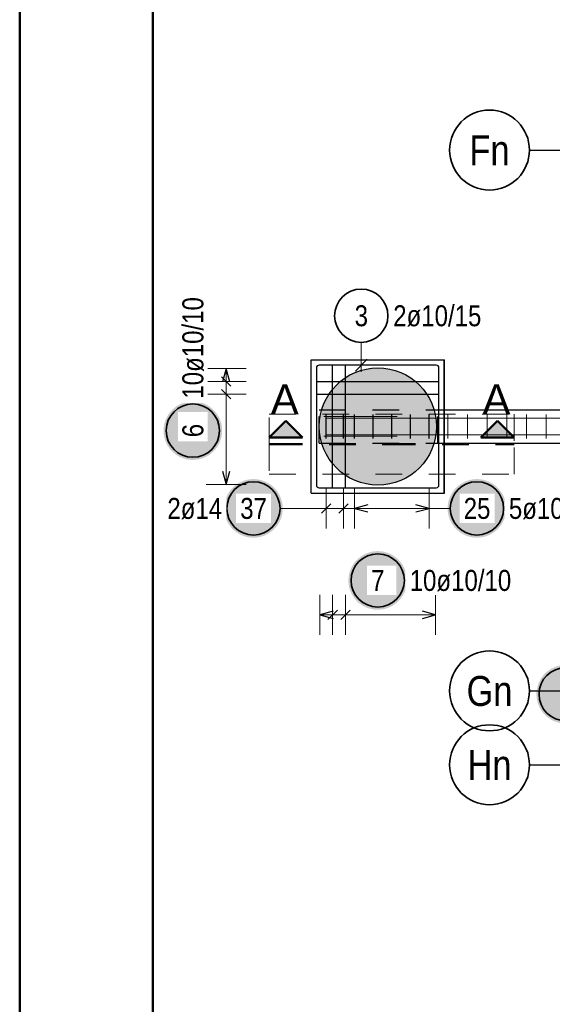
# Model space of a CAD drawing. Header units: millimetres. Extents: x -1.9 to 32.6, y 0 to 21.
# Tile 5 of 59: x 0 to 2, y 9.9 to 13.6. Entities that reach past the tile are written whole.
import ezdxf
from ezdxf.enums import TextEntityAlignment as Align

# ---------------------------------------------------------------- set-up
doc = ezdxf.new("R2010")
doc.units = ezdxf.units.MM
for name, pattern in [('DASHDOT', [1, 0.5, -0.25, 0, -0.25]), ('DASHDOTX2', [2, 1, -0.5, 0, -0.5]), ('HIDDEN', [0.375, 0.25, -0.125])]:
    doc.linetypes.add(name, pattern=pattern)
doc.layers.add('Achsen', color=7, linetype='Continuous', lineweight=20)
doc.layers.add('nplo Bewehrung', color=7, linetype='Continuous', lineweight=20)
doc.styles.add('Arial', font='arial.ttf')
doc.styles.add('Arial Narrow', font='ARIALN.TTF')

msp = doc.modelspace()

# ---------------------------------------------------------------- hatches: boundary and pattern name
at = {"lineweight": 13, "true_color": 0xd7ffd7}
msp.add_hatch(color=254, dxfattribs=at).paths.add_polyline_path([(1.564719, 12.107544), (1.564699, 12.11051), (1.564639, 12.113475), (1.564539, 12.11644), (1.564399, 12.119403), (1.564219, 12.122364), (1.563999, 12.125322), (1.56374, 12.128277), (1.56344, 12.131228), (1.563101, 12.134175), (1.562722, 12.137117), (1.562304, 12.140054), (1.561845, 12.142984), (1.561348, 12.145908), (1.560811, 12.148826), (1.560235, 12.151736), (1.559619, 12.154637), (1.558965, 12.15753), (1.558271, 12.160415), (1.557539, 12.163289), (1.556768, 12.166153), (1.555959, 12.169007), (1.555111, 12.17185), (1.554225, 12.17468), (1.5533, 12.177499), (1.552338, 12.180305), (1.551338, 12.183098), (1.550301, 12.185877), (1.549226, 12.188641), (1.548114, 12.191391), (1.546965, 12.194126), (1.545779, 12.196845), (1.544557, 12.199548), (1.543298, 12.202234), (1.542003, 12.204903), (1.540673, 12.207554), (1.539307, 12.210187), (1.537905, 12.212801), (1.536468, 12.215396), (1.534997, 12.217971), (1.533491, 12.220527), (1.53195, 12.223062), (1.530376, 12.225576), (1.528767, 12.228068), (1.527125, 12.230539), (1.525451, 12.232987), (1.523743, 12.235412), (1.522003, 12.237814), (1.52023, 12.240193), (1.518426, 12.242547), (1.51659, 12.244877), (1.514722, 12.247182), (1.512824, 12.249461), (1.510895, 12.251715), (1.508936, 12.253942), (1.506948, 12.256143), (1.504929, 12.258317), (1.502882, 12.260463), (1.500806, 12.262582), (1.498701, 12.264672), (1.496569, 12.266734), (1.494409, 12.268767), (1.492221, 12.270771), (1.490007, 12.272744), (1.487766, 12.274688), (1.4855, 12.276602), (1.483208, 12.278485), (1.48089, 12.280336), (1.478548, 12.282157), (1.476182, 12.283945), (1.473791, 12.285702), (1.471378, 12.287426), (1.468941, 12.289117), (1.466481, 12.290775), (1.464, 12.2924), (1.461497, 12.293992), (1.458972, 12.295549), (1.456427, 12.297073), (1.453861, 12.298562), (1.451276, 12.300016), (1.448671, 12.301435), (1.446048, 12.302819), (1.443406, 12.304167), (1.440746, 12.30548), (1.438068, 12.306757), (1.435374, 12.307997), (1.432663, 12.309201), (1.429936, 12.310369), (1.427193, 12.311499), (1.424436, 12.312593), (1.421664, 12.313649), (1.418878, 12.314668), (1.416079, 12.315649), (1.413267, 12.316592), (1.410442, 12.317497), (1.407605, 12.318364), (1.404757, 12.319193), (1.401898, 12.319983), (1.399028, 12.320735), (1.396149, 12.321448), (1.39326, 12.322122), (1.390363, 12.322757), (1.387457, 12.323352), (1.384543, 12.323909), (1.381622, 12.324426), (1.378695, 12.324904), (1.375761, 12.325343), (1.372822, 12.325741), (1.369877, 12.3261), (1.366928, 12.32642), (1.363975, 12.326699), (1.361019, 12.326939), (1.358059, 12.327139), (1.355097, 12.327299), (1.352133, 12.327419), (1.349168, 12.327499), (1.346202, 12.327539), (1.343236, 12.327539), (1.34027, 12.327499), (1.337304, 12.327419), (1.334341, 12.327299), (1.331379, 12.327139), (1.328419, 12.326939), (1.325462, 12.326699), (1.322509, 12.32642), (1.31956, 12.3261), (1.316616, 12.325741), (1.313676, 12.325343), (1.310743, 12.324904), (1.307815, 12.324426), (1.304894, 12.323909), (1.301981, 12.323352), (1.299075, 12.322757), (1.296177, 12.322122), (1.293289, 12.321448), (1.290409, 12.320735), (1.28754, 12.319983), (1.284681, 12.319193), (1.281833, 12.318364), (1.278996, 12.317497), (1.276171, 12.316592), (1.273359, 12.315649), (1.270559, 12.314668), (1.267774, 12.313649), (1.265002, 12.312593), (1.262244, 12.311499), (1.259502, 12.310369), (1.256775, 12.309201), (1.254064, 12.307997), (1.25137, 12.306757), (1.248692, 12.30548), (1.246032, 12.304167), (1.24339, 12.302819), (1.240766, 12.301435), (1.238162, 12.300016), (1.235576, 12.298562), (1.233011, 12.297073), (1.230465, 12.295549), (1.227941, 12.293992), (1.225438, 12.2924), (1.222956, 12.290775), (1.220497, 12.289117), (1.21806, 12.287426), (1.215646, 12.285702), (1.213256, 12.283945), (1.210889, 12.282157), (1.208547, 12.280336), (1.20623, 12.278485), (1.203938, 12.276602), (1.201671, 12.274688), (1.199431, 12.272744), (1.197216, 12.270771), (1.195029, 12.268767), (1.192869, 12.266734), (1.190736, 12.264672), (1.188632, 12.262582), (1.186556, 12.260463), (1.184508, 12.258317), (1.18249, 12.256143), (1.180501, 12.253942), (1.178542, 12.251715), (1.176613, 12.249461), (1.174715, 12.247182), (1.172848, 12.244877), (1.171012, 12.242547), (1.169208, 12.240193), (1.167435, 12.237814), (1.165695, 12.235412), (1.163987, 12.232987), (1.162312, 12.230539), (1.16067, 12.228068), (1.159062, 12.225576), (1.157488, 12.223062), (1.155947, 12.220527), (1.154441, 12.217971), (1.152969, 12.215396), (1.151533, 12.212801), (1.150131, 12.210187), (1.148765, 12.207554), (1.147434, 12.204903), (1.146139, 12.202234), (1.144881, 12.199548), (1.143658, 12.196845), (1.142473, 12.194126), (1.141324, 12.191391), (1.140212, 12.188641), (1.139137, 12.185877), (1.138099, 12.183098), (1.137099, 12.180305), (1.136137, 12.177499), (1.135213, 12.17468), (1.134327, 12.17185), (1.133479, 12.169007), (1.13267, 12.166153), (1.131899, 12.163289), (1.131166, 12.160415), (1.130473, 12.15753), (1.129818, 12.154637), (1.129203, 12.151736), (1.128627, 12.148826), (1.12809, 12.145908), (1.127592, 12.142984), (1.127134, 12.140054), (1.126716, 12.137117), (1.126337, 12.134175), (1.125997, 12.131228), (1.125698, 12.128277), (1.125438, 12.125322), (1.125219, 12.122364), (1.125039, 12.119403), (1.124899, 12.11644), (1.124799, 12.113475), (1.124739, 12.11051), (1.124719, 12.107544), (1.124739, 12.104577), (1.124799, 12.101612), (1.124899, 12.098647), (1.125039, 12.095684), (1.125219, 12.092723), (1.125438, 12.089765), (1.125698, 12.08681), (1.125997, 12.083859), (1.126337, 12.080912), (1.126716, 12.07797), (1.127134, 12.075034), (1.127592, 12.072103), (1.12809, 12.069179), (1.128627, 12.066261), (1.129203, 12.063352), (1.129818, 12.06045), (1.130473, 12.057557), (1.131166, 12.054673), (1.131899, 12.051798), (1.13267, 12.048934), (1.133479, 12.04608), (1.134327, 12.043238), (1.135213, 12.040407), (1.136137, 12.037588), (1.137099, 12.034782), (1.138099, 12.03199), (1.139137, 12.029211), (1.140212, 12.026446), (1.141324, 12.023696), (1.142473, 12.020961), (1.143658, 12.018242), (1.144881, 12.015539), (1.146139, 12.012853), (1.147434, 12.010185), (1.148765, 12.007534), (1.150131, 12.004901), (1.151533, 12.002286), (1.152969, 11.999691), (1.154441, 11.997116), (1.155947, 11.99456), (1.157488, 11.992025), (1.159062, 11.989511), (1.16067, 11.987019), (1.162312, 11.984548), (1.163987, 11.9821), (1.165695, 11.979675), (1.167435, 11.977273), (1.169208, 11.974894), (1.171012, 11.97254), (1.172848, 11.97021), (1.174715, 11.967905), (1.176613, 11.965626), (1.178542, 11.963372), (1.180501, 11.961145), (1.18249, 11.958944), (1.184508, 11.95677), (1.186556, 11.954624), (1.188632, 11.952505), (1.190736, 11.950415), (1.192869, 11.948353), (1.195029, 11.94632), (1.197216, 11.944317), (1.199431, 11.942343), (1.201671, 11.940399), (1.203938, 11.938485), (1.20623, 11.936603), (1.208547, 11.934751), (1.210889, 11.932931), (1.213256, 11.931142), (1.215646, 11.929386), (1.21806, 11.927662), (1.220497, 11.92597), (1.222956, 11.924312), (1.225438, 11.922687), (1.227941, 11.921095), (1.230465, 11.919538), (1.233011, 11.918014), (1.235576, 11.916526), (1.238162, 11.915071), (1.240766, 11.913652), (1.24339, 11.912268), (1.246032, 11.91092), (1.248692, 11.909607), (1.25137, 11.90833), (1.254064, 11.90709), (1.256775, 11.905886), (1.259502, 11.904718), (1.262244, 11.903588), (1.265002, 11.902494), (1.267774, 11.901438), (1.270559, 11.90042), (1.273359, 11.899438), (1.276171, 11.898495), (1.278996, 11.89759), (1.281833, 11.896723), (1.284681, 11.895894), (1.28754, 11.895104), (1.290409, 11.894352), (1.293289, 11.89364), (1.296177, 11.892966), (1.299075, 11.892331), (1.301981, 11.891735), (1.304894, 11.891178), (1.307815, 11.890661), (1.310743, 11.890183), (1.313676, 11.889745), (1.316616, 11.889346), (1.31956, 11.888987), (1.322509, 11.888668), (1.325462, 11.888388), (1.328419, 11.888148), (1.331379, 11.887948), (1.334341, 11.887789), (1.337304, 11.887669), (1.34027, 11.887589), (1.343236, 11.887549), (1.346202, 11.887549), (1.349168, 11.887589), (1.352133, 11.887669), (1.355097, 11.887789), (1.358059, 11.887948), (1.361019, 11.888148), (1.363975, 11.888388), (1.366928, 11.888668), (1.369877, 11.888987), (1.372822, 11.889346), (1.375761, 11.889745), (1.378695, 11.890183), (1.381622, 11.890661), (1.384543, 11.891178), (1.387457, 11.891735), (1.390363, 11.892331), (1.39326, 11.892966), (1.396149, 11.89364), (1.399028, 11.894352), (1.401898, 11.895104), (1.404757, 11.895894), (1.407605, 11.896723), (1.410442, 11.89759), (1.413267, 11.898495), (1.416079, 11.899438), (1.418878, 11.90042), (1.421664, 11.901438), (1.424436, 11.902494), (1.427193, 11.903588), (1.429936, 11.904718), (1.432663, 11.905886), (1.435374, 11.90709), (1.438068, 11.90833), (1.440746, 11.909607), (1.443406, 11.91092), (1.446048, 11.912268), (1.448671, 11.913652), (1.451276, 11.915071), (1.453861, 11.916526), (1.456427, 11.918014), (1.458972, 11.919538), (1.461497, 11.921095), (1.464, 11.922687), (1.466481, 11.924312), (1.468941, 11.92597), (1.471378, 11.927662), (1.473791, 11.929386), (1.476182, 11.931142), (1.478548, 11.932931), (1.48089, 11.934751), (1.483208, 11.936603), (1.4855, 11.938485), (1.487766, 11.940399), (1.490007, 11.942343), (1.492221, 11.944317), (1.494409, 11.94632), (1.496569, 11.948353), (1.498701, 11.950415), (1.500806, 11.952505), (1.502882, 11.954624), (1.504929, 11.95677), (1.506948, 11.958944), (1.508936, 11.961145), (1.510895, 11.963372), (1.512824, 11.965626), (1.514722, 11.967905), (1.51659, 11.97021), (1.518426, 11.97254), (1.52023, 11.974894), (1.522003, 11.977273), (1.523743, 11.979675), (1.525451, 11.9821), (1.527125, 11.984548), (1.528767, 11.987019), (1.530376, 11.989511), (1.53195, 11.992025), (1.533491, 11.99456), (1.534997, 11.997116), (1.536468, 11.999691), (1.537905, 12.002286), (1.539307, 12.004901), (1.540673, 12.007534), (1.542003, 12.010185), (1.543298, 12.012853), (1.544557, 12.015539), (1.545779, 12.018242), (1.546965, 12.020961), (1.548114, 12.023696), (1.549226, 12.026446), (1.550301, 12.029211), (1.551338, 12.03199), (1.552338, 12.034782), (1.5533, 12.037588), (1.554225, 12.040407), (1.555111, 12.043238), (1.555959, 12.04608), (1.556768, 12.048934), (1.557539, 12.051798), (1.558271, 12.054673), (1.558965, 12.057557), (1.559619, 12.06045), (1.560235, 12.063352), (1.560811, 12.066261), (1.561348, 12.069179), (1.561845, 12.072103), (1.562304, 12.075034), (1.562722, 12.07797), (1.563101, 12.080912), (1.56344, 12.083859), (1.56374, 12.08681), (1.563999, 12.089765), (1.564219, 12.092723), (1.564399, 12.095684), (1.564539, 12.098647), (1.564639, 12.101612), (1.564699, 12.104577)])
at = {"lineweight": 25, "true_color": 0x0000ff}
for points in [[(0.998793, 12.128425), (0.936293, 12.065925), (1.061293, 12.065925)], [(1.793585, 12.128425), (1.731085, 12.065925), (1.856085, 12.065925)]]:
    msp.add_hatch(color=5, dxfattribs=at).paths.add_polyline_path(points)
at = {"lineweight": 25, "true_color": 0xffffff}
for points in [[(0.987455, 11.799998), (0.987388, 11.803837), (0.987187, 11.807672), (0.986852, 11.811496), (0.986385, 11.815307), (0.985784, 11.8191), (0.985051, 11.822869), (0.984188, 11.82661), (0.983194, 11.830318), (0.982071, 11.83399), (0.980821, 11.837621), (0.979445, 11.841205), (0.977945, 11.844739), (0.976322, 11.848219), (0.974579, 11.85164), (0.972718, 11.854998), (0.97074, 11.858289), (0.968649, 11.86151), (0.966447, 11.864655), (0.964136, 11.867721), (0.96172, 11.870705), (0.959201, 11.873603), (0.956582, 11.876411), (0.953867, 11.879126), (0.951059, 11.881744), (0.948162, 11.884263), (0.945178, 11.88668), (0.942111, 11.88899), (0.938966, 11.891192), (0.935746, 11.893284), (0.932455, 11.895261), (0.929097, 11.897123), (0.925676, 11.898866), (0.922196, 11.900488), (0.918662, 11.901989), (0.915077, 11.903365), (0.911447, 11.904615), (0.907775, 11.905737), (0.904066, 11.906731), (0.900325, 11.907595), (0.896556, 11.908327), (0.892764, 11.908928), (0.888953, 11.909396), (0.885128, 11.90973), (0.881294, 11.909931), (0.877455, 11.909998), (0.873616, 11.909931), (0.869782, 11.90973), (0.865957, 11.909396), (0.862146, 11.908928), (0.858354, 11.908327), (0.854585, 11.907595), (0.850844, 11.906731), (0.847135, 11.905737), (0.843463, 11.904615), (0.839833, 11.903365), (0.836248, 11.901989), (0.832714, 11.900488), (0.829234, 11.898866), (0.825813, 11.897123), (0.822455, 11.895261), (0.819164, 11.893284), (0.815944, 11.891192), (0.812799, 11.88899), (0.809732, 11.88668), (0.806748, 11.884263), (0.803851, 11.881744), (0.801043, 11.879126), (0.798328, 11.876411), (0.795709, 11.873603), (0.79319, 11.870705), (0.790774, 11.867721), (0.788463, 11.864655), (0.786261, 11.86151), (0.78417, 11.858289), (0.782192, 11.854998), (0.780331, 11.85164), (0.778588, 11.848219), (0.776965, 11.844739), (0.775465, 11.841205), (0.774089, 11.837621), (0.772839, 11.83399), (0.771716, 11.830318), (0.770723, 11.82661), (0.769859, 11.822869), (0.769126, 11.8191), (0.768526, 11.815307), (0.768058, 11.811496), (0.767723, 11.807672), (0.767522, 11.803837), (0.767455, 11.799998), (0.767522, 11.796159), (0.767723, 11.792325), (0.768058, 11.7885), (0.768526, 11.784689), (0.769126, 11.780897), (0.769859, 11.777128), (0.770723, 11.773387), (0.771716, 11.769678), (0.772839, 11.766006), (0.774089, 11.762376), (0.775465, 11.758792), (0.776965, 11.755257), (0.778588, 11.751777), (0.780331, 11.748356), (0.782192, 11.744998), (0.78417, 11.741707), (0.786261, 11.738487), (0.788463, 11.735342), (0.790774, 11.732276), (0.79319, 11.729292), (0.795709, 11.726394), (0.798328, 11.723586), (0.801043, 11.720871), (0.803851, 11.718252), (0.806748, 11.715733), (0.809732, 11.713317), (0.812799, 11.711006), (0.815944, 11.708804), (0.819164, 11.706713), (0.822455, 11.704736), (0.825813, 11.702874), (0.829234, 11.701131), (0.832714, 11.699508), (0.836248, 11.698008), (0.839833, 11.696632), (0.843463, 11.695382), (0.847135, 11.69426), (0.850844, 11.693266), (0.854585, 11.692402), (0.858354, 11.691669), (0.862146, 11.691069), (0.865957, 11.690601), (0.869782, 11.690266), (0.873616, 11.690065), (0.877455, 11.689998), (0.881294, 11.690065), (0.885128, 11.690266), (0.888953, 11.690601), (0.892764, 11.691069), (0.896556, 11.691669), (0.900325, 11.692402), (0.904066, 11.693266), (0.907775, 11.69426), (0.911447, 11.695382), (0.915077, 11.696632), (0.918662, 11.698008), (0.922196, 11.699508), (0.925676, 11.701131), (0.929097, 11.702874), (0.932455, 11.704736), (0.935746, 11.706713), (0.938966, 11.708804), (0.942111, 11.711006), (0.945178, 11.713317), (0.948162, 11.715733), (0.951059, 11.718252), (0.953867, 11.720871), (0.956582, 11.723586), (0.959201, 11.726394), (0.96172, 11.729292), (0.964136, 11.732276), (0.966447, 11.735342), (0.968649, 11.738487), (0.97074, 11.741707), (0.972718, 11.744998), (0.974579, 11.748356), (0.976322, 11.751777), (0.977945, 11.755257), (0.979445, 11.758792), (0.980821, 11.762376), (0.982071, 11.766006), (0.983194, 11.769678), (0.984188, 11.773387), (0.985051, 11.777128), (0.985784, 11.780897), (0.986385, 11.784689), (0.986852, 11.7885), (0.987187, 11.792325)], [(1.826428, 11.8), (1.826361, 11.803839), (1.82616, 11.807673), (1.825826, 11.811498), (1.825358, 11.815309), (1.824757, 11.819101), (1.824024, 11.82287), (1.823161, 11.826611), (1.822167, 11.83032), (1.821044, 11.833992), (1.819794, 11.837622), (1.818418, 11.841207), (1.816918, 11.844741), (1.815296, 11.848221), (1.813552, 11.851642), (1.811691, 11.855), (1.809714, 11.858291), (1.807622, 11.861511), (1.80542, 11.864656), (1.803109, 11.867723), (1.800693, 11.870707), (1.798174, 11.873604), (1.795556, 11.876412), (1.792841, 11.879127), (1.790033, 11.881746), (1.787135, 11.884265), (1.784151, 11.886681), (1.781085, 11.888992), (1.777939, 11.891194), (1.774719, 11.893285), (1.771428, 11.895263), (1.76807, 11.897124), (1.764649, 11.898867), (1.761169, 11.90049), (1.757635, 11.90199), (1.75405, 11.903366), (1.75042, 11.904616), (1.746748, 11.905739), (1.74304, 11.906733), (1.739299, 11.907596), (1.73553, 11.908329), (1.731737, 11.908929), (1.727926, 11.909397), (1.724101, 11.909732), (1.720267, 11.909933), (1.716428, 11.91), (1.712589, 11.909933), (1.708755, 11.909732), (1.70493, 11.909397), (1.701119, 11.908929), (1.697327, 11.908329), (1.693558, 11.907596), (1.689817, 11.906733), (1.686108, 11.905739), (1.682436, 11.904616), (1.678806, 11.903366), (1.675222, 11.90199), (1.671687, 11.90049), (1.668207, 11.898867), (1.664786, 11.897124), (1.661428, 11.895263), (1.658137, 11.893285), (1.654917, 11.891194), (1.651772, 11.888992), (1.648705, 11.886681), (1.645722, 11.884265), (1.642824, 11.881746), (1.640016, 11.879127), (1.637301, 11.876412), (1.634682, 11.873604), (1.632163, 11.870707), (1.629747, 11.867723), (1.627436, 11.864656), (1.625234, 11.861511), (1.623143, 11.858291), (1.621165, 11.855), (1.619304, 11.851642), (1.617561, 11.848221), (1.615938, 11.844741), (1.614438, 11.841207), (1.613062, 11.837622), (1.611812, 11.833992), (1.610689, 11.83032), (1.609696, 11.826611), (1.608832, 11.82287), (1.608099, 11.819101), (1.607499, 11.815309), (1.607031, 11.811498), (1.606696, 11.807673), (1.606495, 11.803839), (1.606428, 11.8), (1.606495, 11.796161), (1.606696, 11.792327), (1.607031, 11.788502), (1.607499, 11.784691), (1.608099, 11.780899), (1.608832, 11.77713), (1.609696, 11.773389), (1.610689, 11.76968), (1.611812, 11.766008), (1.613062, 11.762378), (1.614438, 11.758793), (1.615938, 11.755259), (1.617561, 11.751779), (1.619304, 11.748358), (1.621165, 11.745), (1.623143, 11.741709), (1.625234, 11.738489), (1.627436, 11.735344), (1.629747, 11.732277), (1.632163, 11.729293), (1.634682, 11.726396), (1.637301, 11.723588), (1.640016, 11.720873), (1.642824, 11.718254), (1.645722, 11.715735), (1.648705, 11.713319), (1.651772, 11.711008), (1.654917, 11.708806), (1.658137, 11.706715), (1.661428, 11.704737), (1.664786, 11.702876), (1.668207, 11.701133), (1.671687, 11.69951), (1.675222, 11.69801), (1.678806, 11.696634), (1.682436, 11.695384), (1.686108, 11.694261), (1.689817, 11.693267), (1.693558, 11.692404), (1.697327, 11.691671), (1.701119, 11.691071), (1.70493, 11.690603), (1.708755, 11.690268), (1.712589, 11.690067), (1.716428, 11.69), (1.720267, 11.690067), (1.724101, 11.690268), (1.727926, 11.690603), (1.731737, 11.691071), (1.73553, 11.691671), (1.739299, 11.692404), (1.74304, 11.693267), (1.746748, 11.694261), (1.75042, 11.695384), (1.75405, 11.696634), (1.757635, 11.69801), (1.761169, 11.69951), (1.764649, 11.701133), (1.76807, 11.702876), (1.771428, 11.704737), (1.774719, 11.706715), (1.777939, 11.708806), (1.781085, 11.711008), (1.784151, 11.713319), (1.787135, 11.715735), (1.790033, 11.718254), (1.792841, 11.720873), (1.795556, 11.723588), (1.798174, 11.726396), (1.800693, 11.729293), (1.803109, 11.732277), (1.80542, 11.735344), (1.807622, 11.738489), (1.809714, 11.741709), (1.811691, 11.745), (1.813552, 11.748358), (1.815296, 11.751779), (1.816918, 11.755259), (1.818418, 11.758793), (1.819794, 11.762378), (1.821044, 11.766008), (1.822167, 11.76968), (1.823161, 11.773389), (1.824024, 11.77713), (1.824757, 11.780899), (1.825358, 11.784691), (1.825826, 11.788502), (1.82616, 11.792327)]]:
    msp.add_hatch(color=7, dxfattribs=at).paths.add_polyline_path(points)
at = {"layer": 'Achsen', "lineweight": 25, "true_color": 0xffffff}
for points in [[(0.76, 12.091906), (0.759933, 12.095745), (0.759732, 12.099579), (0.759397, 12.103404), (0.758929, 12.107215), (0.758329, 12.111007), (0.757596, 12.114776), (0.756733, 12.118518), (0.755739, 12.122226), (0.754616, 12.125898), (0.753366, 12.129528), (0.75199, 12.133113), (0.75049, 12.136647), (0.748867, 12.140127), (0.747124, 12.143548), (0.745263, 12.146906), (0.743285, 12.150197), (0.741194, 12.153417), (0.738992, 12.156562), (0.736681, 12.159629), (0.734265, 12.162613), (0.731746, 12.16551), (0.729127, 12.168319), (0.726412, 12.171033), (0.723604, 12.173652), (0.720707, 12.176171), (0.717723, 12.178587), (0.714656, 12.180898), (0.711511, 12.1831), (0.708291, 12.185191), (0.705, 12.187169), (0.701642, 12.18903), (0.698221, 12.190773), (0.694741, 12.192396), (0.691207, 12.193896), (0.687622, 12.195272), (0.683992, 12.196522), (0.68032, 12.197645), (0.676611, 12.198639), (0.67287, 12.199502), (0.669101, 12.200235), (0.665309, 12.200836), (0.661498, 12.201304), (0.657673, 12.201638), (0.653839, 12.201839), (0.65, 12.201906), (0.646161, 12.201839), (0.642327, 12.201638), (0.638502, 12.201304), (0.634691, 12.200836), (0.630899, 12.200235), (0.62713, 12.199502), (0.623389, 12.198639), (0.61968, 12.197645), (0.616008, 12.196522), (0.612378, 12.195272), (0.608793, 12.193896), (0.605259, 12.192396), (0.601779, 12.190773), (0.598358, 12.18903), (0.595, 12.187169), (0.591709, 12.185191), (0.588489, 12.1831), (0.585344, 12.180898), (0.582277, 12.178587), (0.579293, 12.176171), (0.576396, 12.173652), (0.573588, 12.171033), (0.570873, 12.168319), (0.568254, 12.16551), (0.565735, 12.162613), (0.563319, 12.159629), (0.561008, 12.156562), (0.558806, 12.153417), (0.556715, 12.150197), (0.554737, 12.146906), (0.552876, 12.143548), (0.551133, 12.140127), (0.54951, 12.136647), (0.54801, 12.133113), (0.546634, 12.129528), (0.545384, 12.125898), (0.544261, 12.122226), (0.543267, 12.118518), (0.542404, 12.114776), (0.541671, 12.111007), (0.541071, 12.107215), (0.540603, 12.103404), (0.540268, 12.099579), (0.540067, 12.095745), (0.54, 12.091906), (0.540067, 12.088067), (0.540268, 12.084233), (0.540603, 12.080408), (0.541071, 12.076597), (0.541671, 12.072805), (0.542404, 12.069036), (0.543267, 12.065295), (0.544261, 12.061586), (0.545384, 12.057914), (0.546634, 12.054284), (0.54801, 12.050699), (0.54951, 12.047165), (0.551133, 12.043685), (0.552876, 12.040264), (0.554737, 12.036906), (0.556715, 12.033615), (0.558806, 12.030395), (0.561008, 12.02725), (0.563319, 12.024183), (0.565735, 12.021199), (0.568254, 12.018302), (0.570873, 12.015494), (0.573588, 12.012779), (0.576396, 12.01016), (0.579293, 12.007641), (0.582277, 12.005225), (0.585344, 12.002914), (0.588489, 12.000712), (0.591709, 11.998621), (0.595, 11.996643), (0.598358, 11.994782), (0.601779, 11.993039), (0.605259, 11.991416), (0.608793, 11.989916), (0.612378, 11.98854), (0.616008, 11.98729), (0.61968, 11.986167), (0.623389, 11.985174), (0.62713, 11.98431), (0.630899, 11.983577), (0.634691, 11.982977), (0.638502, 11.982509), (0.642327, 11.982174), (0.646161, 11.981973), (0.65, 11.981906), (0.653839, 11.981973), (0.657673, 11.982174), (0.661498, 11.982509), (0.665309, 11.982977), (0.669101, 11.983577), (0.67287, 11.98431), (0.676611, 11.985174), (0.68032, 11.986167), (0.683992, 11.98729), (0.687622, 11.98854), (0.691207, 11.989916), (0.694741, 11.991416), (0.698221, 11.993039), (0.701642, 11.994782), (0.705, 11.996643), (0.708291, 11.998621), (0.711511, 12.000712), (0.714656, 12.002914), (0.717723, 12.005225), (0.720707, 12.007641), (0.723604, 12.01016), (0.726412, 12.012779), (0.729127, 12.015494), (0.731746, 12.018302), (0.734265, 12.021199), (0.736681, 12.024183), (0.738992, 12.02725), (0.741194, 12.030395), (0.743285, 12.033615), (0.745263, 12.036906), (0.747124, 12.040264), (0.748867, 12.043685), (0.75049, 12.047165), (0.75199, 12.050699), (0.753366, 12.054284), (0.754616, 12.057914), (0.755739, 12.061586), (0.756733, 12.065295), (0.757596, 12.069036), (0.758329, 12.072805), (0.758929, 12.076597), (0.759397, 12.080408), (0.759732, 12.084233)], [(1.454012, 11.529603), (1.453945, 11.533442), (1.453744, 11.537277), (1.45341, 11.541101), (1.452942, 11.544912), (1.452341, 11.548705), (1.451609, 11.552474), (1.450745, 11.556215), (1.449751, 11.559923), (1.448629, 11.563595), (1.447379, 11.567226), (1.446003, 11.57081), (1.444502, 11.574344), (1.44288, 11.577824), (1.441137, 11.581245), (1.439275, 11.584603), (1.437298, 11.587894), (1.435207, 11.591115), (1.433004, 11.59426), (1.430694, 11.597326), (1.428277, 11.60031), (1.425758, 11.603208), (1.42314, 11.606016), (1.420425, 11.608731), (1.417617, 11.611349), (1.414719, 11.613868), (1.411735, 11.616284), (1.408669, 11.618595), (1.405524, 11.620797), (1.402304, 11.622889), (1.399012, 11.624866), (1.395654, 11.626728), (1.392233, 11.628471), (1.388753, 11.630093), (1.385219, 11.631594), (1.381635, 11.632969), (1.378004, 11.63422), (1.374333, 11.635342), (1.370624, 11.636336), (1.366883, 11.6372), (1.363114, 11.637932), (1.359321, 11.638533), (1.355511, 11.639001), (1.351686, 11.639335), (1.347851, 11.639536), (1.344012, 11.639603), (1.340173, 11.639536), (1.336339, 11.639335), (1.332514, 11.639001), (1.328703, 11.638533), (1.324911, 11.637932), (1.321142, 11.6372), (1.317401, 11.636336), (1.313692, 11.635342), (1.310021, 11.63422), (1.30639, 11.632969), (1.302806, 11.631594), (1.299271, 11.630093), (1.295792, 11.628471), (1.292371, 11.626728), (1.289012, 11.624866), (1.285721, 11.622889), (1.282501, 11.620797), (1.279356, 11.618595), (1.27629, 11.616284), (1.273306, 11.613868), (1.270408, 11.611349), (1.2676, 11.608731), (1.264885, 11.606016), (1.262267, 11.603208), (1.259748, 11.60031), (1.257331, 11.597326), (1.255021, 11.59426), (1.252818, 11.591115), (1.250727, 11.587894), (1.24875, 11.584603), (1.246888, 11.581245), (1.245145, 11.577824), (1.243522, 11.574344), (1.242022, 11.57081), (1.240646, 11.567226), (1.239396, 11.563595), (1.238274, 11.559923), (1.23728, 11.556215), (1.236416, 11.552474), (1.235684, 11.548705), (1.235083, 11.544912), (1.234615, 11.541101), (1.23428, 11.537277), (1.234079, 11.533442), (1.234012, 11.529603), (1.234079, 11.525764), (1.23428, 11.52193), (1.234615, 11.518105), (1.235083, 11.514294), (1.235684, 11.510502), (1.236416, 11.506733), (1.23728, 11.502992), (1.238274, 11.499283), (1.239396, 11.495611), (1.240646, 11.491981), (1.242022, 11.488397), (1.243522, 11.484862), (1.245145, 11.481382), (1.246888, 11.477961), (1.24875, 11.474603), (1.250727, 11.471312), (1.252818, 11.468092), (1.255021, 11.464947), (1.257331, 11.461881), (1.259748, 11.458897), (1.262267, 11.455999), (1.264885, 11.453191), (1.2676, 11.450476), (1.270408, 11.447857), (1.273306, 11.445338), (1.27629, 11.442922), (1.279356, 11.440611), (1.282501, 11.438409), (1.285721, 11.436318), (1.289012, 11.434341), (1.292371, 11.432479), (1.295792, 11.430736), (1.299271, 11.429113), (1.302806, 11.427613), (1.30639, 11.426237), (1.310021, 11.424987), (1.313692, 11.423865), (1.317401, 11.422871), (1.321142, 11.422007), (1.324911, 11.421274), (1.328703, 11.420674), (1.332514, 11.420206), (1.336339, 11.419871), (1.340173, 11.41967), (1.344012, 11.419603), (1.347851, 11.41967), (1.351686, 11.419871), (1.355511, 11.420206), (1.359321, 11.420674), (1.363114, 11.421274), (1.366883, 11.422007), (1.370624, 11.422871), (1.374333, 11.423865), (1.378004, 11.424987), (1.381635, 11.426237), (1.385219, 11.427613), (1.388753, 11.429113), (1.392233, 11.430736), (1.395654, 11.432479), (1.399012, 11.434341), (1.402304, 11.436318), (1.405524, 11.438409), (1.408669, 11.440611), (1.411735, 11.442922), (1.414719, 11.445338), (1.417617, 11.447857), (1.420425, 11.450476), (1.42314, 11.453191), (1.425758, 11.455999), (1.428277, 11.458897), (1.430694, 11.461881), (1.433004, 11.464947), (1.435207, 11.468092), (1.437298, 11.471312), (1.439275, 11.474603), (1.441137, 11.477961), (1.44288, 11.481382), (1.444502, 11.484862), (1.446003, 11.488397), (1.447379, 11.491981), (1.448629, 11.495611), (1.449751, 11.499283), (1.450745, 11.502992), (1.451609, 11.506733), (1.452341, 11.510502), (1.452942, 11.514294), (1.45341, 11.518105), (1.453744, 11.52193)], [(2.159818, 11.102459), (2.159751, 11.106298), (2.15955, 11.110133), (2.159216, 11.113957), (2.158748, 11.117768), (2.158147, 11.121561), (2.157415, 11.12533), (2.156551, 11.129071), (2.155557, 11.132779), (2.154434, 11.136451), (2.153184, 11.140082), (2.151808, 11.143666), (2.150308, 11.1472), (2.148686, 11.15068), (2.146942, 11.154101), (2.145081, 11.157459), (2.143104, 11.16075), (2.141012, 11.163971), (2.13881, 11.167116), (2.136499, 11.170182), (2.134083, 11.173166), (2.131564, 11.176064), (2.128946, 11.178872), (2.126231, 11.181587), (2.123423, 11.184205), (2.120525, 11.186724), (2.117541, 11.189141), (2.114475, 11.191451), (2.111329, 11.193653), (2.108109, 11.195745), (2.104818, 11.197722), (2.10146, 11.199584), (2.098039, 11.201327), (2.094559, 11.202949), (2.091025, 11.20445), (2.08744, 11.205826), (2.08381, 11.207076), (2.080138, 11.208198), (2.07643, 11.209192), (2.072689, 11.210056), (2.06892, 11.210788), (2.065127, 11.211389), (2.061316, 11.211857), (2.057491, 11.212191), (2.053657, 11.212392), (2.049818, 11.212459), (2.045979, 11.212392), (2.042145, 11.212191), (2.03832, 11.211857), (2.034509, 11.211389), (2.030717, 11.210788), (2.026948, 11.210056), (2.023207, 11.209192), (2.019498, 11.208198), (2.015826, 11.207076), (2.012196, 11.205826), (2.008612, 11.20445), (2.005077, 11.202949), (2.001597, 11.201327), (1.998176, 11.199584), (1.994818, 11.197722), (1.991527, 11.195745), (1.988307, 11.193653), (1.985162, 11.191451), (1.982096, 11.189141), (1.979112, 11.186724), (1.976214, 11.184205), (1.973406, 11.181587), (1.970691, 11.178872), (1.968072, 11.176064), (1.965553, 11.173166), (1.963137, 11.170182), (1.960826, 11.167116), (1.958624, 11.163971), (1.956533, 11.16075), (1.954555, 11.157459), (1.952694, 11.154101), (1.950951, 11.15068), (1.949328, 11.1472), (1.947828, 11.143666), (1.946452, 11.140082), (1.945202, 11.136451), (1.944079, 11.132779), (1.943086, 11.129071), (1.942222, 11.12533), (1.941489, 11.121561), (1.940889, 11.117768), (1.940421, 11.113957), (1.940086, 11.110133), (1.939885, 11.106298), (1.939818, 11.102459), (1.939885, 11.09862), (1.940086, 11.094786), (1.940421, 11.090961), (1.940889, 11.08715), (1.941489, 11.083358), (1.942222, 11.079589), (1.943086, 11.075848), (1.944079, 11.072139), (1.945202, 11.068467), (1.946452, 11.064837), (1.947828, 11.061253), (1.949328, 11.057718), (1.950951, 11.054239), (1.952694, 11.050817), (1.954555, 11.047459), (1.956533, 11.044168), (1.958624, 11.040948), (1.960826, 11.037803), (1.963137, 11.034737), (1.965553, 11.031753), (1.968072, 11.028855), (1.970691, 11.026047), (1.973406, 11.023332), (1.976214, 11.020713), (1.979112, 11.018194), (1.982096, 11.015778), (1.985162, 11.013467), (1.988307, 11.011265), (1.991527, 11.009174), (1.994818, 11.007197), (1.998176, 11.005335), (2.001597, 11.003592), (2.005077, 11.001969), (2.008612, 11.000469), (2.012196, 10.999093), (2.015826, 10.997843), (2.019498, 10.996721), (2.023207, 10.995727), (2.026948, 10.994863), (2.030717, 10.99413), (2.034509, 10.99353), (2.03832, 10.993062), (2.042145, 10.992727), (2.045979, 10.992526), (2.049818, 10.992459), (2.053657, 10.992526), (2.057491, 10.992727), (2.061316, 10.993062), (2.065127, 10.99353), (2.06892, 10.99413), (2.072689, 10.994863), (2.07643, 10.995727), (2.080138, 10.996721), (2.08381, 10.997843), (2.08744, 10.999093), (2.091025, 11.000469), (2.094559, 11.001969), (2.098039, 11.003592), (2.10146, 11.005335), (2.104818, 11.007197), (2.108109, 11.009174), (2.111329, 11.011265), (2.114475, 11.013467), (2.117541, 11.015778), (2.120525, 11.018194), (2.123423, 11.020713), (2.126231, 11.023332), (2.128946, 11.026047), (2.131564, 11.028855), (2.134083, 11.031753), (2.136499, 11.034737), (2.13881, 11.037803), (2.141012, 11.040948), (2.143104, 11.044168), (2.145081, 11.047459), (2.146942, 11.050817), (2.148686, 11.054239), (2.150308, 11.057718), (2.151808, 11.061253), (2.153184, 11.064837), (2.154434, 11.068467), (2.155557, 11.072139), (2.156551, 11.075848), (2.157415, 11.079589), (2.158147, 11.083358), (2.158748, 11.08715), (2.159216, 11.090961), (2.15955, 11.094786)]]:
    msp.add_hatch(color=7, dxfattribs=at).paths.add_polyline_path(points)

# ---------------------------------------------------------------- linework, layer by layer
at = {"color": 4, "linetype": 'Continuous', "lineweight": 50}
for p, q in [((0, 21.025), (0, 0)), ((0.5, 20.9), (0.5, 0.125)), ((0.998793, 12.128425), (0.936293, 12.065925)), ((1.061293, 12.065925), (0.998793, 12.128425)), ((1.793585, 12.128425), (1.731085, 12.065925)), ((1.856085, 12.065925), (1.793585, 12.128425)), ((0.936293, 12.065925), (1.061293, 12.065925)), ((1.731085, 12.065925), (1.856085, 12.065925))]:
    msp.add_line(p, q, dxfattribs=at)
at = {"color": 3, "linetype": 'Continuous', "lineweight": 25}
for p, q in [((1.094012, 11.857544), (1.094012, 12.357544)), ((1.094012, 12.357544), (1.594012, 12.357544)), ((1.094332, 11.857544), (1.094332, 12.357544)), ((1.594012, 11.857544), (1.594012, 12.357544)), ((1.594012, 12.357544), (1.594332, 12.357544)), ((1.594332, 11.857544), (1.594332, 12.357544)), ((1.594332, 12.170044), (2.437542, 12.170044)), ((1.594332, 12.045044), (2.437542, 12.045044)), ((1.094012, 11.857544), (1.594012, 11.857544)), ((1.594012, 11.857544), (1.594332, 11.857544))]:
    msp.add_line(p, q, dxfattribs=at)
at = {"color": 3, "linetype": 'HIDDEN', "lineweight": 25, "ltscale": 0.25}
for p, q in [((1.124712, 12.045042), (1.124712, 12.170044)), ((1.124712, 12.170044), (1.594012, 12.170044)), ((1.569469, 12.045042), (1.569469, 12.170042)), ((1.594012, 12.170044), (1.594332, 12.170044)), ((1.124712, 12.045044), (1.594012, 12.045044)), ((1.594012, 12.045044), (1.594332, 12.045044))]:
    msp.add_line(p, q, dxfattribs=at)
at = {"color": 9, "linetype": 'HIDDEN', "lineweight": 0, "ltscale": 0.25}
for p, q in [((0.936293, 12.040925), (0.936293, 12.153502)), ((0.936293, 12.153502), (1.856085, 12.153502)), ((1.856085, 12.153502), (1.856085, 12.040925)), ((0.936293, 12.040925), (0.936293, 11.928348)), ((1.856085, 11.928348), (1.856085, 12.040925)), ((0.936293, 11.928348), (1.856085, 11.928348))]:
    msp.add_line(p, q, dxfattribs=at)
at = {"color": 3, "linetype": 'Continuous', "lineweight": 25, "ltscale": 2}
for p, q in [((1.150712, 12.062544), (1.150712, 12.152544)), ((1.215969, 12.062544), (1.215969, 12.152544)), ((1.257212, 12.062544), (1.257212, 12.152544)), ((1.327152, 12.062544), (1.327152, 12.152544)), ((1.397091, 12.062544), (1.397091, 12.152544)), ((1.46703, 12.062544), (1.46703, 12.152544)), ((1.536969, 12.062544), (1.536969, 12.152544)), ((1.133035, 11.782321), (1.16839, 11.817676)), ((1.198291, 11.782321), (1.233647, 11.817676)), ((1.307212, 11.813397), (1.257212, 11.8)), ((1.257212, 11.8), (1.307212, 11.786603)), ((1.536969, 11.8), (1.486969, 11.813397)), ((1.486969, 11.786603), (1.536969, 11.8))]:
    msp.add_line(p, q, dxfattribs=at)
at = {"color": 4, "linetype": 'DASHDOT', "lineweight": 50, "ltscale": 0.25}
msp.add_line((0.936293, 12.040925), (1.856085, 12.040925), dxfattribs=at)
msp.add_line((0.936293, 12.040925), (1.856085, 12.040925), dxfattribs=at)
at = {"color": 5, "linetype": 'Continuous', "lineweight": 18, "ltscale": 2}
for p, q in [((1.150712, 11.724998), (1.150712, 11.874998)), ((1.215969, 11.724998), (1.215969, 11.874998)), ((1.257212, 11.875), (1.257212, 11.725)), ((1.536969, 11.725), (1.536969, 11.875)), ((0.977455, 11.799998), (1.100712, 11.799998)), ((1.265969, 11.799998), (1.100712, 11.799998)), ((1.536969, 11.8), (1.257212, 11.8)), ((1.616428, 11.8), (1.536969, 11.8))]:
    msp.add_line(p, q, dxfattribs=at)
at = {"color": 2, "linetype": 'Continuous', "lineweight": 35, "ltscale": 2}
for centre in [(0.877455, 11.799998), (1.716428, 11.8)]:
    msp.add_circle(centre, 0.1, dxfattribs=at)
at = {"layer": 'Achsen', "color": 3, "linetype": 'DASHDOTX2', "lineweight": 25, "ltscale": 0.25}
for p, q in [((1.91368, 13.145042), (12.86808, 13.145042)), ((1.91368, 11.115042), (10.566174, 11.115042)), ((1.91368, 10.837542), (10.566174, 10.837542))]:
    msp.add_line(p, q, dxfattribs=at)
at = {"layer": 'Achsen', "color": 5, "linetype": 'Continuous', "lineweight": 18, "ltscale": 2}
for p, q in [((1.282171, 12.423157), (1.282171, 12.312544)), ((0.85, 12.325044), (0.7, 12.325044)), ((0.775, 11.890044), (0.775, 12.325044)), ((0.7, 12.27671), (0.85, 12.27671)), ((0.7, 12.228377), (0.85, 12.228377)), ((0.7, 11.890044), (0.85, 11.890044)), ((1.126512, 11.475424), (1.126512, 11.325424)), ((1.174846, 11.325424), (1.174846, 11.475424)), ((1.223179, 11.325424), (1.223179, 11.475424)), ((1.561512, 11.325424), (1.561512, 11.475424)), ((1.561512, 11.400424), (1.126512, 11.400424))]:
    msp.add_line(p, q, dxfattribs=at)
at = {"layer": 'Achsen', "color": 3, "linetype": 'Continuous', "lineweight": 25, "ltscale": 2}
for p, q in [((1.260074, 12.315447), (1.304268, 12.359641)), ((0.775, 12.325044), (0.761603, 12.275044)), ((0.788397, 12.275044), (0.775, 12.325044)), ((1.114012, 12.327544), (1.114012, 11.887544)), ((1.564012, 12.337544), (1.124012, 12.337544)), ((1.174846, 11.880044), (1.174846, 12.335044)), ((1.223179, 11.880044), (1.223179, 12.335044)), ((1.574012, 11.887544), (1.574012, 12.327544)), ((0.757322, 12.294388), (0.792678, 12.259033)), ((1.116512, 12.27671), (1.571512, 12.27671)), ((0.757322, 12.246055), (0.792678, 12.210699)), ((1.116512, 12.228377), (1.571512, 12.228377)), ((0.761603, 11.940044), (0.775, 11.890044)), ((0.775, 11.890044), (0.788397, 11.940044)), ((1.114012, 11.940044), (1.114012, 11.887544)), ((1.124012, 11.877544), (1.564012, 11.877544)), ((1.124012, 11.877544), (1.176512, 11.877544)), ((1.176512, 11.413821), (1.126512, 11.400424)), ((1.126512, 11.400424), (1.176512, 11.387026)), ((1.157168, 11.382746), (1.192523, 11.418101)), ((1.205501, 11.382746), (1.240857, 11.418101)), ((1.561512, 11.400424), (1.511512, 11.413821)), ((1.511512, 11.387026), (1.561512, 11.400424))]:
    msp.add_line(p, q, dxfattribs=at)
at = {"layer": 'Achsen', "color": 2, "linetype": 'Continuous', "lineweight": 35}
for centre in [(1.76368, 13.145042), (1.76368, 11.115042), (1.76368, 10.837542)]:
    msp.add_circle(centre, 0.15, dxfattribs=at)
at = {"layer": 'Achsen', "color": 2, "linetype": 'Continuous', "lineweight": 35, "ltscale": 2}
for centre in [(1.282171, 12.523157), (0.65, 12.091906), (1.344012, 11.529603), (2.049818, 11.102459)]:
    msp.add_circle(centre, 0.1, dxfattribs=at)
at = {"layer": 'Achsen', "color": 3, "linetype": 'Continuous', "lineweight": 25, "ltscale": 2}
for centre, start, end in [((1.124012, 12.327544), 90, 180), ((1.564012, 12.327544), 0, 90), ((1.124012, 11.887544), 180, 270), ((1.124012, 11.887544), 180, 270), ((1.564012, 11.887544), 270, 0)]:
    msp.add_arc(centre, 0.01, start, end, dxfattribs=at)
at = {"layer": 'nplo Bewehrung', "color": 9, "linetype": 'Continuous', "lineweight": 0, "ltscale": 2}
for p, q in [((1.142212, 12.144544), (1.417212, 12.144544)), ((1.149712, 12.139044), (3.402144, 12.139044)), ((1.149712, 12.139044), (3.402144, 12.139044)), ((1.607212, 12.062544), (1.607212, 12.152544)), ((1.680922, 12.062544), (1.680922, 12.152544)), ((1.754631, 12.062544), (1.754631, 12.152544)), ((1.828341, 12.062544), (1.828341, 12.152544)), ((1.90205, 12.062544), (1.90205, 12.152544)), ((1.97576, 12.062544), (1.97576, 12.152544)), ((1.142212, 12.070544), (1.417212, 12.070544)), ((1.149712, 12.076044), (3.402144, 12.076044)), ((1.149712, 12.076044), (3.402144, 12.076044))]:
    msp.add_line(p, q, dxfattribs=at)
at = {"layer": 'nplo Bewehrung', "color": 3, "linetype": 'Continuous', "lineweight": 25}
msp.add_circle((1.344719, 12.107544), 0.22, dxfattribs=at)

# ---------------------------------------------------------------- texts
at = {"color": 4, "lineweight": 50, "style": 'Arial'}
for p in [(0.942543, 12.153425), (1.737335, 12.153425)]:
    msp.add_text('A', height=0.1125, dxfattribs=at).set_placement(p)
at = {"layer": 'Achsen', "color": 4, "lineweight": 50, "style": 'Arial Narrow'}
for s, p in [('Fn', (1.76368, 13.144628)), ('Gn', (1.76368, 11.114628)), ('Hn', (1.76368, 10.837128))]:
    msp.add_text(s, height=0.1125, dxfattribs=at).set_placement(p, align=Align.MIDDLE_CENTER)
at = {"layer": 'Achsen', "color": 2, "lineweight": 35, "char_height": 0.07875, "attachment_point": 1, "line_spacing_factor": 0.9, "style": 'Arial Narrow'}
for s, insert in [('2ø10/15', (1.402171, 12.562532)), ('3', (1.257365, 12.562532))]:
    msp.add_mtext(s, dxfattribs=dict(at, insert=insert))

# ---------------------------------------------------------------- next in the draw order: texts
at = {"color": 2, "lineweight": 35, "char_height": 0.07875, "attachment_point": 1, "line_spacing_factor": 0.9, "style": 'Arial Narrow', "bg_fill": 3, "box_fill_scale": 1.2, "bg_fill_color": 256, "bg_fill_true_color": 13158600, "bg_fill_transparency": 0}
for s, insert in [('2ø14', (0.55428, 11.839373)), ('37', (0.827843, 11.839373)), ('25', (1.666816, 11.839375)), ('5ø10/15', (1.836428, 11.839375))]:
    msp.add_mtext(s, dxfattribs=dict(at, insert=insert))
at = {"layer": 'Achsen', "color": 2, "lineweight": 35, "char_height": 0.07875, "attachment_point": 1, "rotation": 90, "line_spacing_factor": 0.9, "style": 'Arial Narrow', "bg_fill": 3, "box_fill_scale": 1.2, "bg_fill_color": 256, "bg_fill_true_color": 13158600, "bg_fill_transparency": 0}
for s, insert in [('10ø10/10', (0.610625, 12.211906)), ('6', (0.610625, 12.0671))]:
    msp.add_mtext(s, dxfattribs=dict(at, insert=insert))
at = {"layer": 'Achsen', "color": 2, "lineweight": 35, "char_height": 0.07875, "attachment_point": 1, "line_spacing_factor": 0.9, "style": 'Arial Narrow', "bg_fill": 3, "box_fill_scale": 1.2, "bg_fill_color": 256, "bg_fill_true_color": 13158600, "bg_fill_transparency": 0}
for s, insert in [('7', (1.319206, 11.568978)), ('10ø10/10', (1.464012, 11.568978))]:
    msp.add_mtext(s, dxfattribs=dict(at, insert=insert))

doc.saveas('drawing.dxf')
